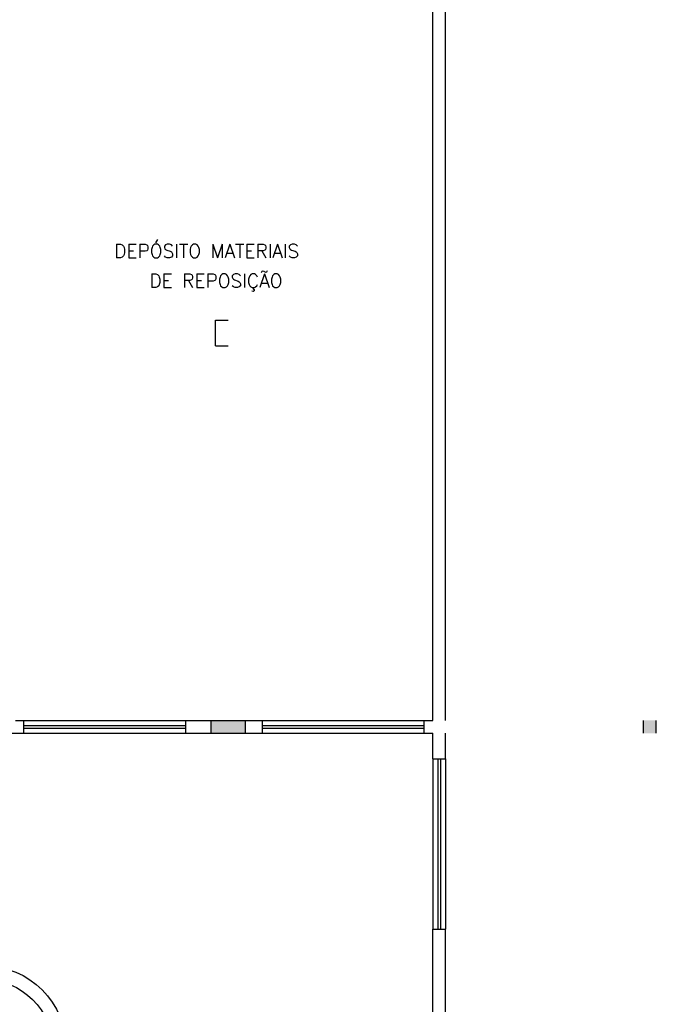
# Model space of a CAD drawing. Extents: x -118.2 to -44.5, y -40.2 to 1.8.
# Tile 39 of 56: x -76.8 to -69.3, y -30.7 to -19.1. Entities that reach past the tile are written whole.
import ezdxf

# ---------------------------------------------------------------- set-up
doc = ezdxf.new("R2010")
doc.units = 0
doc.header["$MEASUREMENT"] = 0
doc.layers.add('PAREDES', color=8, linetype='Continuous')
doc.styles.add('50-30', font='romans.shx', dxfattribs={"height": 0.16})

# ---------------------------------------------------------------- blocks, each defined once
blk = doc.blocks.new('ENTORNO')
at = {"layer": 'PAREDES'}
for points in [[(115.509, -23.259), (115.109, -23.259), (115.109, -23.409), (115.509, -23.409)], [(120.184, -23.409), (120.334, -23.409), (120.334, -23.259), (120.184, -23.259)]]:
    blk.add_hatch(color=256, dxfattribs=at).paths.add_polyline_path(points)
for p, q in [((117.859, -23.259), (117.859, -9.509)), ((117.709, -23.259), (117.709, -14.409)), ((115.159, -18.559), (115.309, -18.559)), ((115.159, -18.859), (115.159, -18.559)), ((115.159, -18.859), (115.309, -18.859)), ((112.909, -23.409), (112.909, -23.259)), ((112.909, -23.259), (114.809, -23.259)), ((112.909, -23.319), (114.809, -23.319)), ((112.909, -23.349), (114.809, -23.349)), ((114.809, -23.409), (114.809, -23.259)), ((114.809, -23.259), (115.709, -23.259)), ((115.109, -23.409), (115.109, -23.259)), ((115.509, -23.409), (115.509, -23.259)), ((115.709, -23.409), (115.709, -23.259)), ((115.709, -23.259), (117.609, -23.259)), ((115.709, -23.319), (117.609, -23.319)), ((115.709, -23.349), (117.609, -23.349)), ((117.609, -23.409), (117.609, -23.259)), ((117.609, -23.259), (117.709, -23.259)), ((120.184, -23.409), (120.184, -23.259)), ((120.334, -23.409), (120.334, -23.259)), ((112.909, -23.409), (114.809, -23.409)), ((114.809, -23.409), (115.709, -23.409)), ((115.709, -23.409), (117.609, -23.409)), ((117.609, -23.409), (117.709, -23.409)), ((117.709, -23.709), (117.709, -23.409)), ((117.859, -23.709), (117.859, -23.409)), ((117.709, -23.709), (117.709, -25.709)), ((117.709, -23.709), (117.859, -23.709)), ((117.769, -23.709), (117.769, -25.709)), ((117.799, -23.709), (117.799, -25.709)), ((117.859, -23.709), (117.859, -25.709)), ((117.709, -26.859), (117.709, -25.709)), ((117.709, -25.709), (117.859, -25.709)), ((117.859, -26.859), (117.859, -25.709))]:
    blk.add_line(p, q, dxfattribs=at)
for radius in [0.975, 0.815]:
    blk.add_circle((112.434, -27.114), radius, dxfattribs=at)
at = {"layer": 'PAREDES', "style": '50-30'}
for s, p in [('DEPÓSITO MATERIAIS        ', (113.968, -17.825)), ('DE REPOSIÇÃO', (114.382, -18.175))]:
    blk.add_text(s, height=0.16, dxfattribs=at).set_placement(p)

msp = doc.modelspace()

# ---------------------------------------------------------------- linework, layer by layer
at = {"layer": 'PAREDES', "lineweight": -3}
for p, q in [((-76.835, -27.377), (-76.735, -27.377)), ((-76.735, -27.527), (-76.735, -27.377)), ((-76.735, -27.377), (-76.176, -27.377)), ((-77.085, -27.527), (-76.735, -27.527)), ((-76.735, -27.527), (-76.176, -27.527))]:
    msp.add_line(p, q, dxfattribs=at)

# ---------------------------------------------------------------- block references
at = {"layer": 'PAREDES'}
msp.add_blockref('ENTORNO', (-189.644, -4.118), dxfattribs=at)

doc.saveas('drawing.dxf')
